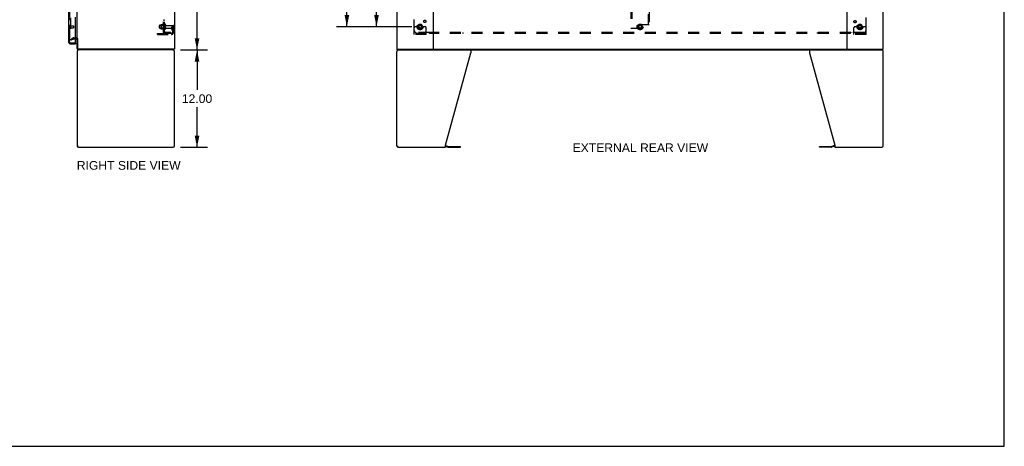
# Model space of a CAD drawing. Header units: inches. Extents: x 0 to 243, y 0 to 157.
# Tile 22 of 28: x 121 to 243, y 0 to 53. Entities that reach past the tile are written whole.
import ezdxf

# ---------------------------------------------------------------- set-up
doc = ezdxf.new("R2010")
doc.units = ezdxf.units.IN
doc.header["$LTSCALE"] = 13.357143
doc.header["$MEASUREMENT"] = 0
doc.linetypes.add('HIDDEN', pattern=[0.2, 0.1, -0.1])
doc.layers.get('0').update_dxf_attribs({"linetype": 'CONTINUOUS'})
for name, color, linetype in [('DEFAULT_2', 8, 'HIDDEN'), ('DIMENSIONS', 7, 'CONTINUOUS'), ('MASTER_DOOR_ASSEMBLY', 7, 'CONTINUOUS'), ('SLAVE_DOOR_ASSEMBLY', 7, 'CONTINUOUS'), ('SUBPANEL', 7, 'CONTINUOUS')]:
    doc.layers.add(name, color=color, linetype=linetype)
doc.styles.get("Standard").update_dxf_attribs({"font": 'arial.ttf'})
doc.dimstyles.new('DIMSTYLE_1', dxfattribs={"dimtxt": 1.071429, "dimasz": 1.428571, "dimexe": 0.09, "dimexo": 0.07, "dimgap": 0.0375, "dimtad": 0, "dimtih": 1, "dimtoh": 1, "dimzin": 4, "dimdsep": 46, "dimtxsty": 'Standard', "dimblk": '_FILLED', "dimblk1": '_FILLED', "dimblk2": '_FILLED', "dimcen": 0.09, "dimadec": 3, "dimazin": 1, "dimtfac": 1, "dimtdec": 3, "dimtofl": 0, "dimtmove": 0, "dimatfit": 3, "dimldrblk": '_FILLED', "dimfxl": 0, "dimtolj": 1, "dimtzin": 4, "dimarcsym": 0})

# ---------------------------------------------------------------- blocks, each defined once
blk = doc.blocks.new('_FILLED')
at = {"color": 0, "linetype": 'ByBlock'}
blk.add_solid([(0, 0), (-1, 0.2), (-1, -0.2)], dxfattribs=at)
blk = doc.blocks.new('*D7')
at = {"layer": 'DIMENSIONS', "color": 2, "linetype": 'Continuous'}
for p, q in [((169.81, 118), (160.49, 118)), ((161.78, 118), (161.78, 85.95)), ((161.78, 51.75), (161.78, 83.81)), ((169.81, 51.75), (160.49, 51.75))]:
    blk.add_line(p, q, dxfattribs=at)
at = {"layer": 'DIMENSIONS', "color": 2, "linetype": 'Continuous', "xscale": 1.4285714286, "yscale": 1.4285714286, "zscale": 1.4285714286}
for p, rotation in [((161.78, 118), 90), ((161.78, 51.75), 270)]:
    blk.add_blockref('_FILLED', p, dxfattribs=dict(at, rotation=rotation))
at = {"layer": 'DIMENSIONS', "color": 2, "linetype": 'Continuous', "insert": (161.78, 85.41), "char_height": 1.071, "width": 3.744, "attachment_point": 2, "line_spacing_factor": 0.9}
blk.add_mtext('66.25', dxfattribs=at)
blk = doc.blocks.new('*D8')
at = {"layer": 'DIMENSIONS', "color": 2, "linetype": 'Continuous'}
for p, q in [((141.4, 120.88), (144.59, 120.88)), ((143.3, 120.88), (143.3, 85.95)), ((143.3, 48.88), (143.3, 83.81)), ((141.4, 48.88), (144.59, 48.88))]:
    blk.add_line(p, q, dxfattribs=at)
at = {"layer": 'DIMENSIONS', "color": 2, "linetype": 'Continuous', "xscale": 1.4285714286, "yscale": 1.4285714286, "zscale": 1.4285714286}
for p, rotation in [((143.3, 120.88), 90), ((143.3, 48.88), 270)]:
    blk.add_blockref('_FILLED', p, dxfattribs=dict(at, rotation=rotation))
at = {"layer": 'DIMENSIONS', "color": 2, "linetype": 'Continuous', "insert": (143.3, 85.41), "char_height": 1.071, "width": 3.744, "attachment_point": 2, "line_spacing_factor": 0.9}
blk.add_mtext('72.00', dxfattribs=at)
blk = doc.blocks.new('*D9')
at = {"layer": 'DIMENSIONS', "color": 2, "linetype": 'Continuous'}
for p, q in [((141.27, 48.88), (144.59, 48.88)), ((143.3, 48.88), (143.3, 43.95)), ((143.3, 36.88), (143.3, 41.81)), ((141.27, 36.88), (144.59, 36.88))]:
    blk.add_line(p, q, dxfattribs=at)
at = {"layer": 'DIMENSIONS', "color": 2, "linetype": 'Continuous', "xscale": 1.4285714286, "yscale": 1.4285714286, "zscale": 1.4285714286}
for p, rotation in [((143.3, 48.88), 90), ((143.3, 36.88), 270)]:
    blk.add_blockref('_FILLED', p, dxfattribs=dict(at, rotation=rotation))
at = {"layer": 'DIMENSIONS', "color": 2, "linetype": 'Continuous', "insert": (143.3, 43.41), "char_height": 1.071, "width": 3.744, "attachment_point": 2, "line_spacing_factor": 0.9}
blk.add_mtext('12.00', dxfattribs=at)
blk = doc.blocks.new('*D10')
at = {"layer": 'DIMENSIONS', "color": 2, "linetype": 'Continuous'}
for p, q in [((169.81, 84.88), (164.15, 84.88)), ((165.43, 84.88), (165.43, 69.39)), ((165.43, 51.75), (165.43, 67.24)), ((169.81, 51.75), (164.15, 51.75))]:
    blk.add_line(p, q, dxfattribs=at)
at = {"layer": 'DIMENSIONS', "color": 2, "linetype": 'Continuous', "xscale": 1.4285714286, "yscale": 1.4285714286, "zscale": 1.4285714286}
for p, rotation in [((165.43, 84.88), 90), ((165.43, 51.75), 270)]:
    blk.add_blockref('_FILLED', p, dxfattribs=dict(at, rotation=rotation))
at = {"layer": 'DIMENSIONS', "color": 2, "linetype": 'Continuous', "insert": (165.43, 68.85), "char_height": 1.071, "width": 3.744, "attachment_point": 2, "line_spacing_factor": 0.9}
blk.add_mtext('33.13', dxfattribs=at)

msp = doc.modelspace()

# ---------------------------------------------------------------- linework, layer by layer
at = {"color": 7, "linetype": 'Continuous'}
for p, q in [((242.857, 0), (242.857, 157.143)), ((128.304, 50.275), (128.423, 50.275)), ((128.612, 50.295), (128.508, 50.295)), ((128.508, 49.068), (128.508, 50.295)), ((140.456, 48.879), (128.697, 48.879)), ((140.456, 48.879), (140.456, 48.983)), ((167.989, 48.879), (167.989, 48.983)), ((167.989, 48.879), (227.885, 48.879)), ((227.885, 48.879), (227.885, 48.983)), ((128.633, 36.999), (128.633, 37.072)), ((168.063, 36.997), (168.063, 37.071)), ((173.937, 36.978), (174.276, 36.887)), ((174.319, 36.881), (175.806, 36.881)), ((175.806, 36.881), (175.806, 36.985)), ((220.068, 36.881), (220.068, 36.985)), ((221.555, 36.881), (220.068, 36.881)), ((221.937, 36.978), (221.598, 36.887)), ((0, 0), (242.857, 0))]:
    msp.add_line(p, q, dxfattribs=at)
at = {"color": 3, "linetype": 'Continuous'}
for p, q in [((140.508, 120.775), (140.508, 48.983)), ((167.937, 120.775), (167.937, 48.983)), ((172.437, 120.775), (172.437, 48.983)), ((223.437, 120.775), (223.437, 48.983)), ((227.937, 48.983), (227.937, 120.775)), ((128.508, 50.327), (128.508, 119.431)), ((128.612, 49.073), (128.612, 50.296)), ((128.508, 48.712), (128.508, 37.045)), ((140.508, 48.983), (128.702, 48.983)), ((140.508, 37.045), (140.508, 48.712)), ((167.937, 48.983), (227.937, 48.983)), ((167.937, 37.045), (167.937, 48.712)), ((177.06, 48.879), (177.06, 48.538)), ((218.814, 48.879), (218.814, 48.538)), ((227.937, 37.045), (227.937, 48.712)), ((173.937, 37.127), (177.06, 48.538)), ((218.814, 48.538), (221.937, 37.127)), ((128.675, 36.879), (140.342, 36.879)), ((168.103, 36.879), (173.937, 36.879)), ((173.937, 36.879), (173.937, 37.127)), ((173.954, 37.081), (174.303, 36.987)), ((174.319, 36.985), (175.806, 36.985)), ((220.068, 36.985), (221.555, 36.985)), ((221.92, 37.081), (221.571, 36.987)), ((221.937, 37.127), (221.937, 36.879)), ((221.937, 36.879), (227.77, 36.879))]:
    msp.add_line(p, q, dxfattribs=at)
at = {"color": 7, "linetype": 'Continuous'}
for centre, radius, start, end in [((128.423, 50.19), 0.085, 0, 90), ((128.697, 49.068), 0.189, 180, 270), ((174.319, 37.048), 0.167, 255, 270), ((221.555, 37.048), 0.167, 270, 285)]:
    msp.add_arc(centre, radius, start, end, dxfattribs=at)
at = {"color": 3, "linetype": 'Continuous'}
for centre, radius, start, end in [((128.423, 50.19), 0.189, 34.03418, 46.48684), ((128.675, 48.712), 0.167, 90, 180), ((128.702, 49.073), 0.09, 180, 270), ((128.697, 49.068), 0.085, 180, 270), ((140.342, 48.712), 0.167, 0, 81), ((168.103, 48.712), 0.167, 90, 180), ((227.77, 48.712), 0.167, 0, 81), ((128.675, 37.045), 0.167, 180, 270), ((140.342, 37.045), 0.167, 270, 360), ((168.103, 37.045), 0.167, 180, 270), ((173.911, 36.92), 0.167, 75, 81.03902), ((174.319, 37.048), 0.0625, 255, 270), ((221.555, 37.048), 0.0625, 270, 285), ((221.963, 36.92), 0.167, 98.96098, 105), ((227.77, 37.045), 0.167, 270, 360)]:
    msp.add_arc(centre, radius, start, end, dxfattribs=at)
at = {"layer": 'DEFAULT_2', "color": 8, "linetype": 'HIDDEN'}
for p, q in [((127.696, 119.613), (127.696, 50.144)), ((196.812, 118.191), (196.812, 51.566)), ((196.916, 118.191), (196.916, 51.566)), ((198.958, 51.982), (198.958, 117.775)), ((199.062, 117.775), (199.062, 51.982)), ((138.679, 51.596), (138.679, 51.911)), ((138.709, 51.941), (139.304, 51.941)), ((138.709, 51.566), (139.304, 51.566)), ((138.843, 52.009), (138.843, 51.498)), ((138.863, 51.937), (138.843, 51.957)), ((138.863, 51.57), (138.843, 51.55)), ((138.854, 52.031), (139.081, 52.031)), ((138.854, 51.476), (139.081, 51.476)), ((139.159, 51.937), (138.863, 51.937)), ((138.863, 51.937), (138.863, 51.57)), ((139.159, 51.57), (138.863, 51.57)), ((139.109, 52.109), (139.109, 51.398)), ((139.159, 51.937), (139.179, 51.957)), ((139.159, 51.937), (139.159, 51.57)), ((139.159, 51.57), (139.179, 51.55)), ((139.179, 52.088), (139.179, 51.419)), ((139.304, 51.496), (139.304, 52.011)), ((139.414, 51.496), (139.414, 52.011)), ((139.477, 51.919), (140.374, 51.919)), ((139.477, 51.589), (140.374, 51.589)), ((140.21, 51.754), (140.3, 51.754)), ((140.21, 51.413), (140.21, 51.754)), ((140.314, 51.579), (140.21, 51.579)), ((140.232, 51.346), (140.281, 51.279)), ((140.3, 51.754), (140.404, 51.754)), ((140.3, 51.052), (140.3, 51.754)), ((140.314, 51.413), (140.314, 51.754)), ((140.316, 51.407), (140.365, 51.339)), ((140.404, 51.754), (140.365, 51.754)), ((140.404, 51.052), (140.404, 51.889)), ((170.062, 50.806), (170.062, 51.629)), ((170.276, 51.754), (170.187, 51.754)), ((170.398, 51.754), (170.276, 51.754)), ((170.637, 51.754), (170.398, 51.754)), ((170.649, 52.026), (170.494, 51.759)), ((170.494, 51.749), (170.649, 51.481)), ((170.966, 52.031), (170.658, 52.031)), ((170.966, 51.476), (170.658, 51.476)), ((171.13, 51.759), (170.975, 52.026)), ((170.975, 51.481), (171.13, 51.749)), ((170.987, 51.754), (171.226, 51.754)), ((171.348, 51.754), (171.226, 51.754)), ((171.437, 51.754), (171.348, 51.754)), ((171.562, 50.806), (171.562, 51.629)), ((196.812, 51.566), (196.916, 51.566)), ((196.916, 51.566), (197.708, 51.566)), ((197.774, 52.026), (197.619, 51.759)), ((197.619, 51.749), (197.774, 51.481)), ((197.771, 51.629), (197.771, 51.92)), ((198.091, 52.031), (197.783, 52.031)), ((198.091, 51.476), (197.783, 51.476)), ((198.958, 51.982), (197.833, 51.982)), ((198.255, 51.759), (198.1, 52.026)), ((198.1, 51.481), (198.255, 51.749)), ((199.062, 51.982), (198.958, 51.982)), ((224.312, 50.806), (224.312, 51.629)), ((224.526, 51.754), (224.437, 51.754)), ((224.648, 51.754), (224.526, 51.754)), ((224.887, 51.754), (224.648, 51.754)), ((224.899, 52.026), (224.744, 51.759)), ((224.744, 51.749), (224.899, 51.481)), ((225.216, 52.031), (224.908, 52.031)), ((225.216, 51.476), (224.908, 51.476)), ((225.38, 51.759), (225.225, 52.026)), ((225.225, 51.481), (225.38, 51.749)), ((225.237, 51.754), (225.476, 51.754)), ((225.598, 51.754), (225.476, 51.754)), ((225.687, 51.754), (225.598, 51.754)), ((225.812, 50.806), (225.812, 51.629)), ((127.696, 50.164), (128.035, 50.36)), ((127.748, 50.074), (127.696, 50.164)), ((127.748, 50.074), (128.087, 50.27)), ((128.104, 50.379), (128.423, 50.379)), ((128.104, 50.275), (128.304, 50.275)), ((138.404, 50.91), (140.158, 50.91)), ((138.404, 50.806), (138.404, 50.91)), ((138.404, 50.806), (140.158, 50.806)), ((138.651, 50.806), (138.651, 50.91)), ((138.907, 50.806), (138.907, 50.91)), ((171.562, 50.91), (170.062, 50.91)), ((171.562, 50.806), (170.062, 50.806)), ((170.309, 50.806), (170.309, 50.91)), ((170.565, 50.806), (170.565, 50.91)), ((171.059, 50.806), (171.059, 50.91)), ((171.315, 50.806), (171.315, 50.91)), ((225.812, 50.91), (224.312, 50.91)), ((225.812, 50.806), (224.312, 50.806)), ((224.559, 50.806), (224.559, 50.91)), ((224.815, 50.806), (224.815, 50.91)), ((225.309, 50.806), (225.309, 50.91)), ((225.565, 50.806), (225.565, 50.91))]:
    msp.add_line(p, q, dxfattribs=at)
for points in [[(127.696, 50.144), (127.696, 50.143), (127.696, 50.143), (127.696, 50.142), (127.696, 50.141), (127.696, 50.14), (127.696, 50.14), (127.696, 50.139), (127.696, 50.138), (127.697, 50.137), (127.697, 50.137), (127.697, 50.136), (127.697, 50.135), (127.698, 50.135), (127.698, 50.134), (127.698, 50.133), (127.699, 50.133)], [(127.713, 50.124), (127.712, 50.124), (127.712, 50.124), (127.711, 50.124), (127.711, 50.124), (127.71, 50.124), (127.709, 50.125), (127.709, 50.125), (127.708, 50.125), (127.707, 50.125), (127.707, 50.125), (127.706, 50.126), (127.706, 50.126), (127.705, 50.126), (127.704, 50.127), (127.704, 50.127), (127.703, 50.128), (127.703, 50.128), (127.702, 50.128), (127.702, 50.129), (127.701, 50.129), (127.701, 50.13), (127.7, 50.13), (127.7, 50.131), (127.699, 50.132), (127.699, 50.132), (127.699, 50.133)], [(127.721, 50.126), (127.72, 50.126), (127.72, 50.126), (127.719, 50.125), (127.718, 50.125), (127.718, 50.125), (127.717, 50.125), (127.716, 50.125), (127.716, 50.124), (127.715, 50.124), (127.714, 50.124), (127.714, 50.124), (127.713, 50.124), (127.713, 50.124)]]:
    msp.add_lwpolyline(points, dxfattribs=at)
for centre, radius in [((170.812, 51.754), 0.372), ((170.812, 51.754), 0.356), ((170.812, 51.754), 0.312), ((170.812, 51.754), 0.204), ((170.812, 51.754), 0.188), ((170.812, 51.754), 0.183), ((170.812, 51.754), 0.165), ((197.937, 51.754), 0.372), ((197.937, 51.754), 0.356), ((197.937, 51.754), 0.312), ((197.937, 51.754), 0.204), ((197.937, 51.754), 0.188), ((197.937, 51.754), 0.183), ((197.937, 51.754), 0.165), ((225.062, 51.754), 0.372), ((225.062, 51.754), 0.356), ((225.062, 51.754), 0.312), ((225.062, 51.754), 0.204), ((225.062, 51.754), 0.188), ((225.062, 51.754), 0.183), ((225.062, 51.754), 0.165)]:
    msp.add_circle(centre, radius, dxfattribs=at)
for centre, radius, start, end in [((138.709, 51.911), 0.03, 90, 180.00001), ((138.709, 51.596), 0.03, 179.99999, 270), ((138.984, 52.009), 0.141, 174.79195, 180), ((138.984, 51.498), 0.141, 180, 185.20805), ((138.854, 52.021), 0.01, 90, 174.80617), ((138.854, 51.486), 0.01, 185.19383, 270), ((139.063, 52.041), 0.01, 270, 336.03207), ((139.063, 51.466), 0.01, 23.96793, 90), ((139.709, 51.754), 0.698, 149.33687, 156.03207), ((139.709, 51.754), 0.698, 203.96793, 210.66313), ((139.141, 52.088), 0.0384, 0, 145.55034), ((139.141, 51.419), 0.0384, 214.44966, 360), ((139.359, 52.011), 0.055, 360, 180), ((139.359, 51.496), 0.055, 180, 0), ((139.477, 51.981), 0.0625, 180, 270), ((139.477, 51.526), 0.0625, 90, 180), ((140.158, 51.052), 0.246, 270, 360), ((140.158, 51.052), 0.142, 270, 360), ((140.324, 51.413), 0.114, 180, 215.75389), ((140.196, 51.218), 0.104, 0, 35.75389), ((140.324, 51.413), 0.01, 180, 215.75389), ((140.196, 51.218), 0.208, 0, 35.75389), ((140.374, 51.889), 0.03, 360, 90), ((140.374, 51.619), 0.03, 270, 0), ((170.187, 51.629), 0.125, 90, 180), ((170.503, 51.754), 0.01, 150.01268, 209.98829), ((170.812, 51.754), 0.175, 180, 360), ((170.658, 52.021), 0.01, 90.01235, 149.98915), ((170.658, 51.486), 0.01, 210.01204, 269.98872), ((170.966, 52.021), 0.01, 30.01204, 89.98872), ((170.966, 51.486), 0.01, 270.01235, 329.98915), ((171.121, 51.754), 0.01, 330.01268, 29.98829), ((171.437, 51.629), 0.125, 0, 90), ((197.628, 51.754), 0.01, 150.01268, 209.98829), ((197.708, 51.629), 0.0625, 270, 360), ((197.833, 51.92), 0.0625, 90, 180), ((197.783, 52.021), 0.01, 90.01235, 149.98915), ((197.783, 51.486), 0.01, 210.01204, 269.98872), ((198.091, 52.021), 0.01, 30.01204, 89.98872), ((198.091, 51.486), 0.01, 270.01235, 329.98915), ((198.246, 51.754), 0.01, 330.01268, 29.98829), ((224.437, 51.629), 0.125, 90, 180), ((224.753, 51.754), 0.01, 150.01268, 209.98829), ((225.062, 51.754), 0.175, 180, 360), ((224.908, 52.021), 0.01, 90.01235, 149.98915), ((224.908, 51.486), 0.01, 210.01204, 269.98872), ((225.216, 52.021), 0.01, 30.01204, 89.98872), ((225.216, 51.486), 0.01, 270.01235, 329.98915), ((225.371, 51.754), 0.01, 330.01268, 29.98829), ((225.687, 51.629), 0.125, 0, 90), ((128.104, 50.242), 0.137, 90, 120), ((128.104, 50.242), 0.033, 90, 120), ((128.423, 50.19), 0.189, 46.48684, 90), ((128.423, 50.19), 0.189, 0, 34.03418)]:
    msp.add_arc(centre, radius, start, end, dxfattribs=at)
at = {"layer": 'MASTER_DOOR_ASSEMBLY', "color": 3, "linetype": 'Continuous'}
for p, q in [((127.45, 54.129), (127.45, 49.875)), ((128.304, 49.753), (128.304, 52.921)), ((127.697, 49.629), (128.304, 49.629))]:
    msp.add_line(p, q, dxfattribs=at)
at = {"layer": 'MASTER_DOOR_ASSEMBLY', "color": 8, "linetype": 'HIDDEN'}
for p, q in [((127.554, 54.284), (127.554, 49.875)), ((127.597, 51.875), (127.597, 51.591)), ((127.597, 51.857), (128.044, 51.857)), ((127.597, 51.609), (128.044, 51.609)), ((128.054, 51.847), (128.054, 51.619)), ((127.697, 49.733), (128.284, 49.733))]:
    msp.add_line(p, q, dxfattribs=at)
at = {"layer": 'MASTER_DOOR_ASSEMBLY', "color": 7, "linetype": 'Continuous'}
for p, q in [((128.284, 49.733), (128.304, 49.733)), ((128.304, 49.733), (128.304, 49.629))]:
    msp.add_line(p, q, dxfattribs=at)
at = {"layer": 'MASTER_DOOR_ASSEMBLY', "color": 8, "linetype": 'HIDDEN'}
for centre, radius, start, end in [((127.576, 51.875), 0.0215, 0, 180), ((127.576, 51.591), 0.0215, 180, 360), ((128.044, 51.847), 0.01, 0, 90), ((128.044, 51.619), 0.01, 270, 360), ((127.697, 49.875), 0.142, 180, 270)]:
    msp.add_arc(centre, radius, start, end, dxfattribs=at)
at = {"layer": 'MASTER_DOOR_ASSEMBLY', "color": 3, "linetype": 'Continuous'}
for centre, radius, start, end in [((127.697, 49.875), 0.246, 180, 270), ((128.284, 49.753), 0.02, 270, 360)]:
    msp.add_arc(centre, radius, start, end, dxfattribs=at)
at = {"layer": 'MASTER_DOOR_ASSEMBLY', "color": 7, "linetype": 'Continuous'}
msp.add_arc((127.614, 50.019), 0.26, 270, 272.59328, dxfattribs=at)
at = {"layer": 'SLAVE_DOOR_ASSEMBLY', "color": 8, "linetype": 'HIDDEN'}
for p, q in [((127.554, 49.875), (127.554, 54.284)), ((128.284, 49.733), (127.697, 49.733))]:
    msp.add_line(p, q, dxfattribs=at)
msp.add_arc((127.697, 49.875), 0.142, 180, 270, dxfattribs=at)
at = {"layer": 'SUBPANEL', "color": 8, "linetype": 'HIDDEN'}
for p, q in [((139.179, 51.035), (139.179, 118.722)), ((139.304, 51.035), (139.304, 118.722)), ((139.304, 52.549), (139.179, 52.549)), ((139.304, 52.513), (139.179, 52.513)), ((139.304, 52.268), (139.179, 52.268)), ((139.304, 52.232), (139.179, 52.232)), ((170.093, 51.285), (170.093, 52.874)), ((225.781, 52.874), (225.781, 51.285)), ((139.304, 52.004), (139.179, 52.004)), ((139.304, 51.504), (139.179, 51.504)), ((139.304, 51.035), (139.179, 51.035)), ((139.233, 50.996), (139.33, 51.076)), ((140.054, 51.035), (139.416, 51.035)), ((139.804, 51.035), (139.804, 50.91)), ((140.054, 51.035), (140.054, 50.91)), ((171.933, 51.035), (170.343, 51.035)), ((171.968, 50.91), (171.968, 51.076)), ((223.906, 51.035), (171.968, 51.035)), ((176.093, 51.035), (176.093, 50.91)), ((219.781, 51.035), (219.781, 50.91)), ((223.906, 50.91), (223.906, 51.076)), ((223.923, 51.016), (223.929, 51.023)), ((225.531, 51.035), (223.941, 51.035)), ((140.054, 50.91), (139.416, 50.91)), ((223.906, 50.91), (171.968, 50.91))]:
    msp.add_line(p, q, dxfattribs=at)
for points in [[(139.209, 51.012), (139.202, 51.015), (139.198, 51.016), (139.195, 51.018), (139.192, 51.019), (139.19, 51.021), (139.187, 51.023), (139.184, 51.024), (139.183, 51.026), (139.181, 51.028), (139.18, 51.03), (139.18, 51.032), (139.179, 51.033), (139.179, 51.035)], [(139.233, 50.996), (139.231, 50.999), (139.229, 51.001), (139.226, 51.003), (139.223, 51.005), (139.22, 51.006), (139.216, 51.008), (139.212, 51.01), (139.209, 51.012)], [(139.245, 51.035), (139.245, 51.035), (139.244, 51.035), (139.244, 51.035), (139.244, 51.035), (139.245, 51.035), (139.245, 51.035), (139.245, 51.035), (139.246, 51.035), (139.247, 51.035), (139.247, 51.035), (139.248, 51.035)], [(139.308, 51.058), (139.308, 51.058), (139.308, 51.058), (139.308, 51.058), (139.307, 51.057), (139.307, 51.057), (139.306, 51.057), (139.306, 51.056), (139.305, 51.056), (139.305, 51.056), (139.304, 51.055), (139.304, 51.055), (139.303, 51.055), (139.302, 51.054), (139.302, 51.054), (139.301, 51.054), (139.3, 51.053), (139.3, 51.053), (139.299, 51.053), (139.298, 51.052), (139.298, 51.052), (139.297, 51.052), (139.296, 51.051), (139.295, 51.051), (139.295, 51.05), (139.294, 51.05), (139.293, 51.05), (139.292, 51.049), (139.291, 51.049), (139.291, 51.049), (139.29, 51.048), (139.289, 51.048), (139.288, 51.047), (139.287, 51.047), (139.286, 51.047), (139.285, 51.046), (139.284, 51.046), (139.283, 51.046), (139.282, 51.045), (139.281, 51.045), (139.28, 51.044), (139.279, 51.044), (139.278, 51.044), (139.277, 51.043), (139.276, 51.043), (139.275, 51.043), (139.274, 51.042), (139.273, 51.042), (139.272, 51.041), (139.271, 51.041), (139.27, 51.041), (139.269, 51.04), (139.267, 51.04), (139.266, 51.04), (139.265, 51.039), (139.264, 51.039), (139.263, 51.039), (139.262, 51.038), (139.261, 51.038), (139.26, 51.038), (139.259, 51.038), (139.258, 51.037), (139.257, 51.037), (139.256, 51.037), (139.255, 51.037), (139.254, 51.036), (139.253, 51.036), (139.252, 51.036), (139.251, 51.036), (139.25, 51.036), (139.249, 51.035), (139.248, 51.035), (139.247, 51.035), (139.247, 51.035), (139.246, 51.035), (139.245, 51.035), (139.245, 51.035), (139.245, 51.035)], [(139.322, 51.062), (139.319, 51.058), (139.317, 51.056), (139.315, 51.054), (139.313, 51.052), (139.311, 51.05), (139.309, 51.047), (139.308, 51.045), (139.306, 51.043), (139.305, 51.04), (139.305, 51.038), (139.304, 51.037), (139.304, 51.035)], [(139.304, 51.055), (139.305, 51.055), (139.305, 51.056), (139.306, 51.056), (139.306, 51.056), (139.307, 51.057), (139.307, 51.057), (139.308, 51.057), (139.308, 51.058), (139.308, 51.058), (139.308, 51.058), (139.308, 51.058)], [(139.33, 51.076), (139.33, 51.075), (139.33, 51.074), (139.33, 51.073), (139.33, 51.072), (139.329, 51.071), (139.329, 51.07), (139.328, 51.069), (139.327, 51.067), (139.325, 51.066), (139.324, 51.064), (139.322, 51.062)], [(171.943, 51.05), (171.942, 51.047), (171.94, 51.045), (171.939, 51.043), (171.937, 51.04), (171.936, 51.038), (171.934, 51.037), (171.933, 51.035)], [(171.951, 51.016), (171.945, 51.023), (171.943, 51.024), (171.941, 51.026), (171.939, 51.028), (171.937, 51.03), (171.936, 51.032), (171.934, 51.033), (171.933, 51.035)], [(171.968, 51.076), (171.966, 51.075), (171.965, 51.074), (171.963, 51.073), (171.961, 51.072), (171.96, 51.071), (171.958, 51.07), (171.957, 51.069), (171.955, 51.067), (171.954, 51.066), (171.952, 51.064), (171.951, 51.062), (171.95, 51.06), (171.948, 51.058), (171.947, 51.056), (171.946, 51.054), (171.943, 51.05)], [(171.968, 50.996), (171.967, 50.999), (171.965, 51.001), (171.963, 51.003), (171.962, 51.005), (171.96, 51.006), (171.959, 51.008), (171.957, 51.01), (171.956, 51.012), (171.954, 51.013), (171.953, 51.015), (171.951, 51.016)], [(223.906, 51.076), (223.908, 51.075), (223.909, 51.074), (223.911, 51.073), (223.912, 51.072), (223.914, 51.071), (223.916, 51.07), (223.917, 51.069), (223.919, 51.067), (223.92, 51.066), (223.922, 51.064), (223.923, 51.062), (223.924, 51.06), (223.925, 51.058), (223.927, 51.056), (223.928, 51.054)], [(223.906, 50.996), (223.907, 50.999), (223.909, 51.001), (223.911, 51.003), (223.912, 51.005), (223.914, 51.006), (223.915, 51.008), (223.917, 51.01), (223.918, 51.012), (223.92, 51.013), (223.921, 51.015), (223.923, 51.016)], [(223.928, 51.054), (223.931, 51.05), (223.932, 51.047), (223.934, 51.045), (223.935, 51.043), (223.937, 51.04), (223.938, 51.038), (223.94, 51.037), (223.941, 51.035)], [(223.929, 51.023), (223.931, 51.024), (223.933, 51.026), (223.935, 51.028), (223.937, 51.03), (223.938, 51.032), (223.94, 51.033), (223.941, 51.035)]]:
    msp.add_lwpolyline(points, dxfattribs=at)
for centre, radius in [((171.392, 52.409), 0.141), ((224.443, 52.372), 0.141), ((170.812, 51.754), 0.25), ((197.937, 51.754), 0.25), ((225.062, 51.754), 0.25)]:
    msp.add_circle(centre, radius, dxfattribs=at)
for centre, radius, start, end in [((139.416, 51.147), 0.237, 180, 270), ((139.416, 51.147), 0.112, 180, 270), ((170.343, 51.285), 0.25, 180, 270), ((225.531, 51.285), 0.25, 270, 360)]:
    msp.add_arc(centre, radius, start, end, dxfattribs=at)

# ---------------------------------------------------------------- texts
at = {"layer": 'DIMENSIONS', "color": 2, "linetype": 'Continuous', "char_height": 1.07143, "attachment_point": 2, "line_spacing_factor": 0.9}
for s, insert, width in [('EXTERNAL REAR VIEW', (197.975, 37.363), 16.68083), ('RIGHT SIDE VIEW', (134.873, 35.183), 12.77748)]:
    msp.add_mtext(s, dxfattribs=dict(at, insert=insert, width=width))

# ---------------------------------------------------------------- dimensions: what is measured, and where the dimension line sits
at = {"layer": 'DIMENSIONS', "color": 2, "linetype": 'Continuous'}
for base, p1, p2, angle, picture, middle in [((143.302, 48.879), (141.326, 120.879), (141.326, 48.879), 270, '*D8', (143.301, 84.873)), ((161.776, 118.004), (169.882, 51.754), (169.882, 118.004), 90, '*D7', (161.772, 84.873)), ((165.432092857, 51.753595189), (169.881985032, 84.878595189), (169.881985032, 51.753595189), 270, '*D10', (165.429819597, 68.310121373)), ((143.302, 36.879), (141.196, 48.879), (141.196, 36.879), 270, '*D9', (143.347, 42.873))]:
    dim = msp.add_linear_dim(base=base, p1=p1, p2=p2, angle=angle, dimstyle='DIMSTYLE_1', dxfattribs=at)
    dim.commit()
    dim.dimension.update_dxf_attribs({"geometry": picture, "text_midpoint": middle, "dimtype": 160})

doc.saveas('drawing.dxf')
